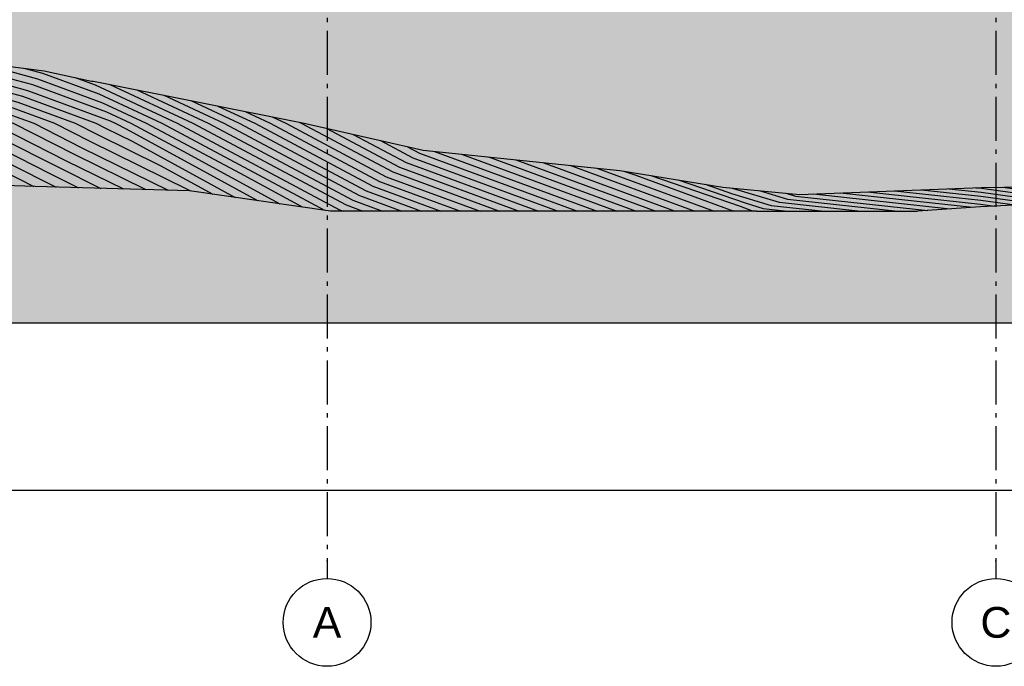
# Model space of a CAD drawing. Header units: millimetres. Extents: x 71327 to 340371, y 150071 to 223334.
# Tile 3 of 36: x 259114 to 270331, y 193152 to 200512. Entities that reach past the tile are written whole.
import ezdxf
from ezdxf.enums import TextEntityAlignment as Align

# ---------------------------------------------------------------- set-up
doc = ezdxf.new("R2010")
doc.units = ezdxf.units.MM
doc.header["$LTSCALE"] = 0.5
doc.header["$MEASUREMENT"] = 0
doc.linetypes.add('Akselinje', pattern=[1500, 1000, -200, 100, -200])
doc.linetypes.add('PLINE', pattern=[0])
for name, color, linetype in [('0(Nye konstruksjoner)', 7, 'Continuous'), ('711--_E__ Eksisterende terreng (Skravur)(Nye konstruksjoner)', 7, 'Continuous'), ('711--_E__ Eksisterende terreng(Nye konstruksjoner)', 7, 'Continuous'), ('822- Modullinjer(Nye konstruksjoner)', 7, 'Continuous')]:
    doc.layers.add(name, color=color, linetype=linetype)
doc.styles.add('GENERATED_STYLE_2', font='arial.ttf')

# ---------------------------------------------------------------- blocks, each defined once
blk = doc.blocks.new('Standard grid marker[1]_1', base_point=(262616, 222334))
at = {"layer": '822- Modullinjer(Nye konstruksjoner)', "linetype": 'Akselinje'}
for p, q in [((262616, 222134), (262616, 194352)), ((262616, 194352), (262616, 194152))]:
    blk.add_line(p, q, dxfattribs=at)
at = {"layer": '822- Modullinjer(Nye konstruksjoner)', "linetype": 'PLINE'}
blk.add_circle((262616, 193652), 500, dxfattribs=at)
at = {"layer": '822- Modullinjer(Nye konstruksjoner)', "linetype": 'Akselinje'}
blk.add_point((262616, 194352), dxfattribs=at)
blk.add_point((262616, 194352), dxfattribs=at)
at = {"layer": '822- Modullinjer(Nye konstruksjoner)', "style": 'GENERATED_STYLE_2'}
for tag, p in [('AC_MarkerText_1_0', (262616, 223009)), ('AC_MarkerText_1_1', (262616, 193827))]:
    blk.add_attdef(tag, text='', height=350, rotation=360, dxfattribs=at).set_placement(p, align=Align.TOP_CENTER)
blk = doc.blocks.new('Standard grid marker[2]_1', base_point=(270236, 222334))
at = {"layer": '822- Modullinjer(Nye konstruksjoner)', "linetype": 'Akselinje'}
for p, q in [((270236, 222134), (270236, 194352)), ((270236, 194352), (270236, 194152))]:
    blk.add_line(p, q, dxfattribs=at)
at = {"layer": '822- Modullinjer(Nye konstruksjoner)', "linetype": 'PLINE'}
blk.add_circle((270236, 193652), 500, dxfattribs=at)
at = {"layer": '822- Modullinjer(Nye konstruksjoner)', "linetype": 'Akselinje'}
blk.add_point((270236, 194352), dxfattribs=at)
blk.add_point((270236, 194352), dxfattribs=at)
at = {"layer": '822- Modullinjer(Nye konstruksjoner)', "style": 'GENERATED_STYLE_2'}
for tag, p in [('AC_MarkerText_1_0', (270236, 223009)), ('AC_MarkerText_1_1', (270236, 193827))]:
    blk.add_attdef(tag, text='', height=350, rotation=360, dxfattribs=at).set_placement(p, align=Align.TOP_CENTER)

msp = doc.modelspace()

# ---------------------------------------------------------------- hatches: boundary and pattern name
at = {"layer": '0(Nye konstruksjoner)', "linetype": 'Continuous'}
h = msp.add_hatch(dxfattribs=at)
h.set_pattern_fill('Jord_0001', color=256, style=0, pattern_type=2)
h.set_pattern_definition([(45, (86076.7, 123334), (-275.7716, 275.7716), []), (45, (85984.8, 123425.9), (-551.5433, 551.5433), []), (45, (85892.9, 123517.84), (-551.5433, 551.5433), []), (135, (85800.94, 123609.76), (91.92388, 91.92388), [390, -390])])
h.paths.add_polyline_path([(251893.4, 197061.7), (287387, 197061.7), (287387, 200684), (251893.4, 200684)])
at = {"layer": '711--_E__ Eksisterende terreng (Skravur)(Nye konstruksjoner)', "linetype": 'Continuous'}
h = msp.add_hatch(dxfattribs=at)
h.set_pattern_fill('Skrålinjer_3_0001', color=256, style=0, pattern_type=2)
h.set_pattern_definition([(344.74967, (86076.71, 250735.58), (127.279217, 46.740525), [])])
h.paths.add_polyline_path([(257829.6, 200133.7), (257829.6, 199740.6), (258886.7, 199334), (259393.8, 199930.5)])
h = msp.add_hatch(dxfattribs=at)
h.set_pattern_fill('Skrålinjer_3_0001', color=256, style=0, pattern_type=2)
h.set_pattern_definition([(339.807117, (86076.71, 267459.92), (127.279217, 39.977495), [])])
h.paths.add_polyline_path([(259393.8, 199930.5), (258886.7, 199334), (260156.7, 199334), (259955.8, 199812.5), (259931.9, 199814.5)])
h = msp.add_hatch(dxfattribs=at)
h.set_pattern_fill('Skrålinjer_3_0001', color=256, style=0, pattern_type=2)
h.set_pattern_definition([(334.963058, (86076.71, 284544.71), (127.279217, 23.056845), [])])
h.paths.add_polyline_path([(259955.8, 199812.5), (260156.7, 199334), (262354.6, 199334)])
h = msp.add_hatch(dxfattribs=at)
h.set_pattern_fill('Skrålinjer_3_0001', color=256, style=0, pattern_type=2)
h.set_pattern_definition([(333.091146, (86076.71, 293343.47), (127.27922, 55.16642), [])])
h.paths.add_polyline_path([(260156.7, 199334), (258886.7, 199334), (258936.2, 198626.7), (259292.1, 198613.5)])
h = msp.add_hatch(dxfattribs=at)
h.set_pattern_fill('Skrålinjer_3_0001', color=256, style=0, pattern_type=2)
h.set_pattern_definition([(333.75765, (86076.71, 290750.29), (127.27922, 55.71851), [])])
h.paths.add_polyline_path([(259292.1, 198613.5), (261048.8, 198565), (260156.7, 199334)])
h = msp.add_hatch(dxfattribs=at)
h.set_pattern_fill('Skrålinjer_3_0001', color=256, style=0, pattern_type=2)
h.set_pattern_definition([(331.979977, (86076.71, 296414.36), (127.279217, 26.26861), [])])
h.paths.add_polyline_path([(262354.6, 199334), (260156.7, 199334), (262736.7, 198334), (263711.9, 199025.6)])
h = msp.add_hatch(dxfattribs=at)
h.set_pattern_fill('Skrålinjer_3_0001', color=256, style=0, pattern_type=2)
h.set_pattern_definition([(331.436196, (86076.71, 298921.37), (127.279217, 32.67015), [])])
h.paths.add_polyline_path([(260156.7, 199334), (261048.8, 198565), (262654.4, 198334), (262736.7, 198334)])
h = msp.add_hatch(dxfattribs=at)
h.set_pattern_fill('Skrålinjer_3_0001', color=256, style=0, pattern_type=2)
h.set_pattern_definition([(339.888876, (86076.71, 266546.51), (127.279217, 34.826332), [])])
h.paths.add_polyline_path([(262736.7, 198334), (267506.7, 198334), (265950.2, 198797.2), (263711.9, 199025.6)])
h = msp.add_hatch(dxfattribs=at)
h.set_pattern_fill('Skrålinjer_3_0001', color=256, style=0, pattern_type=2)
h.set_pattern_definition([(340.95799, (86076.71, 262187.384), (127.279217, 12.530595), [])])
h.paths.add_polyline_path([(265950.2, 198797.2), (267506.7, 198334), (267124.5, 198607)])
h = msp.add_hatch(dxfattribs=at)
h.set_pattern_fill('Skrålinjer_3_0001', color=256, style=0, pattern_type=2)
h.set_pattern_definition([(343.207692, (86076.71, 254462.474), (127.279217, 24.68607), [])])
h.paths.add_polyline_path([(267124.5, 198607), (267506.7, 198334), (267996.4, 198522.3)])
h = msp.add_hatch(dxfattribs=at)
h.set_pattern_fill('Skrålinjer_3_0001', color=256, style=0, pattern_type=2)
h.set_pattern_definition([(353.826624, (86076.71, 218947.694), (127.279217, 31.531087), [])])
h.paths.add_polyline_path([(267996.4, 198522.3), (267506.7, 198334), (269341.6, 198334), (270059.2, 198384.1), (270070.1, 198602.7)])
h = msp.add_hatch(dxfattribs=at)
h.set_pattern_fill('Skrålinjer_3_0001', color=256, style=0, pattern_type=2)
h.set_pattern_definition([(352.338456, (86076.71, 223797.84), (127.279217, 28.235733), [])])
h.paths.add_polyline_path([(270070.1, 198602.7), (270059.2, 198384.1), (271407.6, 198442.9), (271154.4, 198616.4)])

# ---------------------------------------------------------------- linework, layer by layer
at = {"layer": '0(Nye konstruksjoner)', "linetype": 'PLINE', "flags": 128}
msp.add_lwpolyline([(251893.4, 197061.7), (287387, 197061.7), (287387, 200684), (251893.4, 200684)], close=True, dxfattribs=at)
at = {"layer": '711--_E__ Eksisterende terreng(Nye konstruksjoner)', "linetype": 'PLINE'}
for p, q in [((257829.6, 200133.7), (259393.8, 199930.5)), ((259393.8, 199930.5), (259931.9, 199814.5)), ((259931.9, 199814.5), (259955.8, 199812.5)), ((259955.8, 199812.5), (262354.6, 199334)), ((262354.6, 199334), (263711.9, 199025.6)), ((263711.9, 199025.6), (265950.2, 198797.2)), ((265950.2, 198797.2), (267124.5, 198607)), ((259292.1, 198613.5), (258936.2, 198626.7)), ((261048.8, 198565), (259292.1, 198613.5)), ((262654.4, 198334), (261048.8, 198565)), ((267124.5, 198607), (267996.4, 198522.3)), ((267996.4, 198522.3), (270070.1, 198602.7)), ((270070.1, 198602.7), (271154.4, 198616.4)), ((271407.6, 198442.9), (270059.2, 198384.1)), ((262736.7, 198334), (262654.4, 198334)), ((267506.7, 198334), (262736.7, 198334)), ((267506.7, 198334), (269341.6, 198334)), ((270059.2, 198384.1), (269341.6, 198334)), ((259931.9, 195152), (257829.6, 195152)), ((277097.5, 195152), (259931.9, 195152))]:
    msp.add_line(p, q, dxfattribs=at)

# ---------------------------------------------------------------- block references
at = {"layer": '822- Modullinjer(Nye konstruksjoner)', "linetype": 'PLINE'}
ref = msp.add_blockref('Standard grid marker[1]_1', (262615.6, 222334), dxfattribs=at)
ref.add_attrib('AC_MarkerText_1_1', 'A', dxfattribs={"color": 7, "height": 350, "rotation": 360, "style": 'GENERATED_STYLE_2'}).set_placement((262615.6, 193827), align=Align.TOP_CENTER)
ref = msp.add_blockref('Standard grid marker[2]_1', (270235.6, 222334), dxfattribs=at)
ref.add_attrib('AC_MarkerText_1_1', 'C', dxfattribs={"color": 7, "height": 350, "rotation": 360, "style": 'GENERATED_STYLE_2'}).set_placement((270235.6, 193827), align=Align.TOP_CENTER)

doc.saveas('drawing.dxf')
